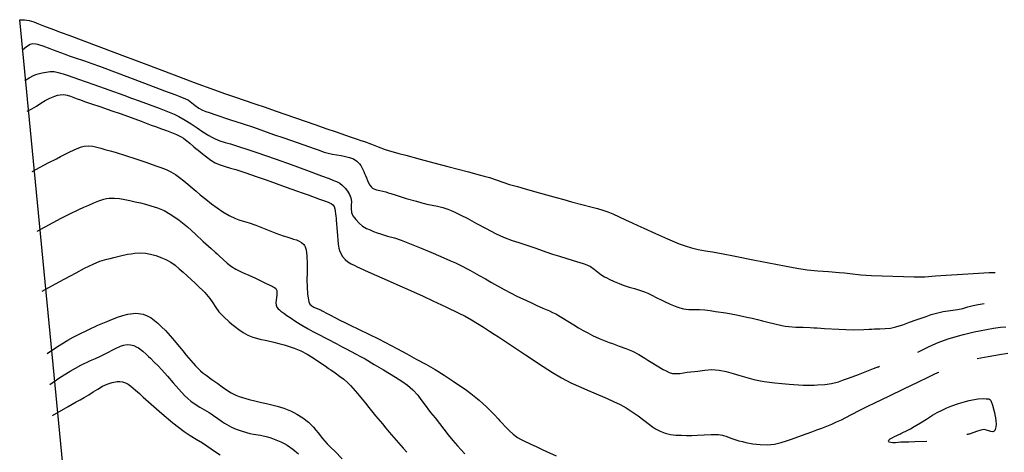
# Model space of a CAD drawing. Header units: inches. Extents: x -6914 to -422, y -5269 to -5.
# Tile 3 of 8: x -6914 to -4443, y -1090 to -5. Entities that reach past the tile are written whole.
import ezdxf

# ---------------------------------------------------------------- set-up
doc = ezdxf.new("R2010")
doc.units = ezdxf.units.IN
doc.header["$LTSCALE"] = 30
doc.header["$MEASUREMENT"] = 0
doc.layers.add('Niveaux', color=43, linetype='CONTINUOUS')

msp = doc.modelspace()

# ---------------------------------------------------------------- linework, layer by layer
at = {"layer": 'Niveaux'}
msp.add_line((-6403, -5268.8), (-6914, -4.8), dxfattribs=at)
msp.add_lwpolyline([(-6914, -4.8), (-6902, -5.4), (-6890.3, -7), (-6878.9, -10.1), (-6872.6, -12.4), (-6866.4, -14.9), (-6853.9, -19.8), (-6828.8, -29.5), (-6809.9, -36.6), (-6790.9, -43.7), (-6753.1, -57.9), (-6677.4, -86.4), (-6601.8, -115), (-6563.9, -129.2), (-6526.1, -143.3), (-6475.8, -162.3), (-6425.4, -180.8), (-6400, -189.7), (-6374.6, -198.4), (-6323.6, -215.7), (-6298.2, -224.5), (-6272.8, -233.4), (-6221.9, -251.2), (-6171.1, -268.9), (-6145.7, -277.7), (-6120.2, -286.5), (-6084.6, -298.5), (-6066.8, -304.6), (-6057.9, -307.6), (-6049, -310.7), (-6031.6, -317.5), (-6023, -320.9), (-6014.3, -324.2), (-5997.2, -330.2), (-5979.8, -335.5), (-5971, -337.9), (-5962.2, -340.3), (-5944.7, -345.1), (-5909.5, -354.5), (-5874.4, -363.8), (-5839.3, -373.2), (-5787.4, -386.9), (-5761.4, -393.9), (-5748.4, -397.4), (-5735.3, -400.9), (-5718.3, -406.4), (-5701.6, -412.6), (-5684.7, -418.2), (-5674.9, -420.9), (-5665.2, -423.7), (-5645.7, -429.2), (-5606.8, -440.1), (-5568, -450.9), (-5548.6, -456.3), (-5529.1, -461.6), (-5503.2, -468.4), (-5477.1, -475.1), (-5464, -478.7), (-5451.1, -482.7), (-5438.4, -487), (-5425.8, -491.9), (-5409.6, -499.3), (-5393.7, -507.3), (-5377.5, -514.9), (-5362.6, -521.4), (-5347.8, -528.1), (-5318.3, -541.6), (-5288.8, -554.9), (-5258.9, -567.1), (-5243.8, -572.6), (-5228.5, -577.5), (-5211.1, -581.6), (-5193.3, -584.5), (-5175.5, -587.4), (-5162.3, -589.9), (-5149.1, -592.5), (-5122.6, -597.7), (-5069.7, -608.1), (-5016.8, -618.5), (-4990.5, -623.5), (-4977.3, -626), (-4964.2, -628.4), (-4937.7, -632.4), (-4910.9, -635.1), (-4897.5, -636.1), (-4884.1, -637), (-4857.3, -639), (-4843.9, -640.4), (-4830.5, -642.1), (-4803.7, -645), (-4776.8, -646.6), (-4750, -647.7), (-4723.1, -648.5), (-4696.3, -649.1), (-4669.3, -649.9), (-4655.8, -650), (-4642.4, -649.8), (-4615.6, -647.9), (-4588.9, -645.7), (-4575.4, -644.9), (-4561.9, -644.2), (-4548.4, -643.4), (-4534.9, -642.7), (-4508, -641), (-4494.6, -640.2), (-4481.1, -639.5), (-4466.6, -639), (-4466.6, -639)], dxfattribs=at)
for points, elevation in [([(-6907.7, -81), (-6901, -75.2), (-6894.4, -70.2), (-6887.6, -66.4), (-6880.7, -64.5), (-6873.6, -65.1), (-6869.1, -66.3), (-6864.7, -67.6), (-6855.9, -70.4), (-6838.5, -76.7), (-6829.6, -80.2), (-6820.7, -83.8), (-6802.8, -90.8), (-6790.1, -95.1), (-6777.2, -99.3), (-6751.7, -107.9), (-6732.9, -114.9), (-6713.9, -121.8), (-6676.1, -135.8), (-6638.3, -149.9), (-6600.6, -164.2), (-6550.3, -183.1), (-6525.1, -192.5), (-6512.5, -197.3), (-6506.2, -199.8), (-6499.9, -202.2), (-6490.5, -207.1), (-6481.8, -213.5), (-6473.5, -220.4), (-6464.9, -226.8), (-6455.4, -231.7), (-6447, -234.8), (-6438.5, -237.9), (-6421.5, -243.8), (-6387.4, -254.9), (-6353.2, -265.9), (-6327.7, -274.6), (-6302.3, -283.5), (-6276.9, -292.6), (-6251.5, -301.6), (-6200.7, -319.2), (-6175.4, -328.1), (-6162.7, -332.5), (-6156.4, -334.8), (-6150, -337), (-6139.9, -340), (-6129.2, -342.2), (-6118.1, -343.9), (-6107.1, -345.7), (-6096.3, -347.7), (-6086.1, -350.4), (-6076.7, -354.2), (-6068.3, -359.4), (-6061.4, -366.4), (-6058.3, -370.8), (-6055.6, -375.5), (-6050.8, -385.5), (-6048.5, -390.5), (-6046.1, -395.5), (-6043.4, -401.7), (-6040.9, -408.2), (-6038.4, -414.6), (-6035.3, -420.4), (-6031.3, -425.1), (-6028.5, -427.2), (-6025.3, -428.9), (-6018.3, -431.4), (-6010.7, -433.2), (-6002.9, -434.8), (-5995.4, -436.8), (-5989, -438.9), (-5982.5, -440.9), (-5969.7, -445.2), (-5956.8, -449.3), (-5943.9, -453.3), (-5918, -460.6), (-5905, -464.1), (-5898.5, -465.8), (-5892, -467.5), (-5878.8, -470.5), (-5865.5, -473.1), (-5852.4, -475.9), (-5839.7, -479.9), (-5831.5, -483.3), (-5823.4, -487), (-5807.4, -495), (-5791.5, -503.2), (-5779.5, -509.5), (-5767.6, -515.9), (-5743.8, -528.7), (-5719.8, -541.1), (-5707.7, -546.9), (-5695.4, -552.3), (-5678.5, -558.5), (-5661.4, -563.9), (-5644.3, -569.4), (-5631.7, -574), (-5619, -578.5), (-5593.7, -587.5), (-5576.7, -593.1), (-5559.7, -598.4), (-5525.5, -608.8), (-5508.3, -614.2), (-5499.8, -616.9), (-5491.2, -619.8), (-5481.6, -624.4), (-5472.7, -630.5), (-5464.3, -637.4), (-5455.8, -644.1), (-5446.7, -649.8), (-5440.7, -652.8), (-5434.6, -655.8), (-5422.4, -661.6), (-5410, -667.1), (-5403.8, -669.6), (-5397.5, -672.1), (-5384.6, -676.2), (-5371.6, -679.7), (-5358.6, -683.3), (-5345.9, -687.8), (-5337.8, -691.3), (-5329.8, -695.2), (-5313.8, -703.3), (-5305.8, -707.3), (-5297.8, -711.1), (-5281.7, -718.4), (-5265.4, -725.3), (-5257.1, -728.1), (-5248.5, -730.5), (-5235.1, -732.3), (-5221.7, -732.5), (-5208.3, -732.3), (-5194.9, -733.1), (-5181.6, -734.9), (-5168.4, -736.7), (-5141.9, -740.8), (-5128.6, -743.2), (-5115.4, -745.6), (-5089.1, -751), (-5076, -754), (-5062.9, -757.3), (-5049.8, -760.6), (-5036.7, -763.8), (-5019.2, -768), (-5001.6, -771.9), (-4992.8, -773.5), (-4983.9, -774.8), (-4966.2, -776.3), (-4948.3, -776.8), (-4930.4, -777.4), (-4921.4, -777.9), (-4912.5, -778.4), (-4894.6, -779.6), (-4858.7, -781.7), (-4840.8, -782.5), (-4822.9, -782.8), (-4796, -782.3), (-4782.6, -781.6), (-4775.9, -781.3), (-4769.1, -780.9), (-4755.7, -780.5), (-4742.4, -779.9), (-4729, -778.6), (-4715.6, -776), (-4706.7, -773.4), (-4698.2, -770.5), (-4681.4, -764.2), (-4664.7, -758), (-4652, -753.6), (-4639.3, -749.3), (-4626.6, -745), (-4613.8, -740.9), (-4596.3, -737.1), (-4578.4, -735), (-4560.6, -732.3), (-4547.6, -729.2), (-4534.6, -725.7), (-4521.6, -722.3), (-4508.5, -719.3), (-4493.5, -717.4), (-4493.5, -717.4)], 12), ([(-6901.5, -157.6), (-6890.6, -150.5), (-6879.4, -144.9), (-6873.5, -142.7), (-6867.3, -140.9), (-6857.4, -138.3), (-6847.4, -136.2), (-6837.4, -135), (-6827.4, -135), (-6817.7, -136.9), (-6811.3, -138.8), (-6804.8, -140.9), (-6792, -145), (-6766.5, -153.7), (-6747.4, -160.3), (-6728.3, -167), (-6690.3, -180.6), (-6652.3, -194.4), (-6633.3, -201.4), (-6614.4, -208.5), (-6589.1, -217.7), (-6563.8, -226.8), (-6538.8, -236.6), (-6526.5, -241.9), (-6514.4, -247.7), (-6498.9, -256.5), (-6483.9, -266.3), (-6476.5, -271.3), (-6468.9, -276.1), (-6454.1, -285.8), (-6439.3, -295.5), (-6431.7, -299.9), (-6423.9, -303.9), (-6411.4, -308.8), (-6398.5, -312.9), (-6385.4, -316.5), (-6372.4, -320.4), (-6359.6, -324.6), (-6346.8, -328.8), (-6321.3, -337.3), (-6270.4, -354.9), (-6232.4, -368.5), (-6194.5, -382.4), (-6156.7, -396.5), (-6137.8, -403.6), (-6128.4, -407.1), (-6123.7, -408.9), (-6118.9, -410.6), (-6110.8, -414.8), (-6103.8, -420.6), (-6097.5, -427.5), (-6091.7, -435.3), (-6088.9, -439.4), (-6086.3, -443.5), (-6082.8, -452), (-6081.8, -461), (-6082.2, -470.3), (-6082.5, -479.6), (-6081.4, -488.5), (-6077.7, -496.7), (-6074.1, -501.7), (-6070.3, -506.5), (-6062.3, -515.2), (-6053.4, -522.7), (-6043.5, -528.5), (-6034.9, -532.4), (-6026.1, -536.1), (-6017.3, -539.5), (-6008.3, -542.6), (-5990.9, -547.7), (-5973.6, -552.4), (-5956.6, -558), (-5944.1, -562.9), (-5931.7, -567.8), (-5906.8, -578.1), (-5882.1, -588.6), (-5857.4, -599.3), (-5832.7, -609.9), (-5820.4, -615.3), (-5808.3, -621.1), (-5784.6, -633.6), (-5761.1, -646.8), (-5745.4, -655.5), (-5729.7, -664.3), (-5698.3, -681.6), (-5682.4, -690.1), (-5666.5, -698.3), (-5642.1, -709.9), (-5629.9, -715.6), (-5617.6, -721.2), (-5601.2, -728.4), (-5584.8, -735.5), (-5576.7, -739.3), (-5568.7, -743.3), (-5553.3, -752.2), (-5538.3, -761.6), (-5523.2, -770.9), (-5511.7, -777.7), (-5500.2, -784.5), (-5488.5, -791), (-5476.7, -797.1), (-5460.2, -804.5), (-5443.4, -811.2), (-5435, -814.5), (-5426.5, -817.8), (-5409.6, -823.9), (-5392.6, -829.8), (-5384.3, -833), (-5376.1, -836.6), (-5360.4, -845.1), (-5345.1, -854.5), (-5337.5, -859.3), (-5329.8, -863.9), (-5314.5, -873.1), (-5299, -882.3), (-5291.4, -886.4), (-5283.9, -890.1), (-5275.8, -892.4), (-5267.1, -893.1), (-5257.9, -892.5), (-5248.5, -891.2), (-5239.1, -889.7), (-5229.9, -888.7), (-5221.1, -887.8), (-5212.3, -886.6), (-5194.6, -884.1), (-5176.8, -883), (-5167.8, -883.5), (-5158.9, -884.6), (-5141.3, -888), (-5124, -892.4), (-5115.3, -894.8), (-5106.7, -897.5), (-5089.6, -903.1), (-5072.2, -907.8), (-5059.1, -910.4), (-5045.9, -912.7), (-5019.3, -916.3), (-5001.4, -918.2), (-4983.5, -919.8), (-4947.7, -921.7), (-4929.7, -921.8), (-4920.7, -921.7), (-4911.7, -921.4), (-4894, -920.3), (-4876.6, -917.9), (-4859.6, -913.4), (-4847, -908.9), (-4834.3, -904.2), (-4809.2, -894.8), (-4784, -885.1), (-4771.4, -880.3), (-4765.1, -878), (-4762, -876.8), (-4760.4, -876.2), (-4758.8, -875.6), (-4756.1, -874.7), (-4756.1, -874.7)], 24), ([(-6895, -234.4), (-6883.3, -228.5), (-6872.1, -221.7), (-6861.1, -214.6), (-6850, -207.6), (-6838.4, -201.4), (-6826.1, -196.3), (-6819.5, -194.4), (-6812.7, -193), (-6803.5, -192.6), (-6794.8, -193.9), (-6786.4, -196.4), (-6778.2, -199.7), (-6770, -203.1), (-6761.7, -206.2), (-6755.3, -208.4), (-6748.9, -210.5), (-6736.1, -214.8), (-6710.6, -223.5), (-6685, -232.3), (-6659.6, -241.3), (-6609, -259.8), (-6583.7, -269.2), (-6571.1, -273.9), (-6564.8, -276.3), (-6558.5, -278.6), (-6545.8, -283.2), (-6533.1, -287.7), (-6520.6, -292.7), (-6508.7, -298.7), (-6503.1, -302.3), (-6497.6, -306.2), (-6487.1, -314.6), (-6476.8, -323.5), (-6471.6, -327.9), (-6466.3, -332.1), (-6455.8, -340.5), (-6445.3, -349.1), (-6434.6, -357.1), (-6423.3, -364), (-6417.3, -366.9), (-6411.1, -369.3), (-6398.2, -373.4), (-6385, -377), (-6372, -380.8), (-6359.3, -385.1), (-6346.5, -389.4), (-6321, -398), (-6295.6, -406.7), (-6270.2, -415.7), (-6245, -425.1), (-6219.7, -434.5), (-6205.2, -439.7), (-6190.5, -444.7), (-6161.3, -454.8), (-6146.8, -460.1), (-6139.7, -463), (-6136.2, -464.4), (-6132.7, -465.9), (-6128.3, -469), (-6125.2, -473.6), (-6123.3, -479.3), (-6122.1, -485.6), (-6121.3, -492), (-6120.6, -498.1), (-6120.1, -502.9), (-6119.6, -507.8), (-6118.9, -517.4), (-6118.3, -527), (-6117.5, -536.6), (-6116.6, -547.1), (-6116, -557.4), (-6115, -567.8), (-6112.9, -578.4), (-6111.3, -583.9), (-6109.2, -589.6), (-6104.2, -599), (-6097.7, -606.5), (-6090.2, -612.6), (-6081.9, -617.7), (-6073.3, -622), (-6067.1, -624.8), (-6061, -627.6), (-6048.7, -633.1), (-6024.1, -644.1), (-5999.4, -654.9), (-5974.8, -665.7), (-5925.8, -687.6), (-5901.4, -698.8), (-5877.1, -710.3), (-5844.6, -725.5), (-5812.1, -741), (-5796.1, -749.1), (-5780.4, -757.6), (-5765, -766.9), (-5749.9, -776.7), (-5734.8, -786.6), (-5723.5, -793.8), (-5712.2, -801.1), (-5689.7, -816), (-5645, -845.9), (-5600.1, -875.4), (-5577.4, -889.8), (-5554.4, -903.6), (-5530.7, -916.2), (-5506.1, -927.4), (-5489.6, -934.5), (-5473.1, -941.5), (-5440.2, -955.6), (-5423.8, -962.9), (-5407.6, -970.4), (-5391.8, -979.1), (-5376.8, -989.1), (-5369.4, -994.3), (-5361.9, -999.3), (-5347.5, -1010), (-5333.3, -1021.1), (-5326.1, -1026.5), (-5318.7, -1031.5), (-5306.9, -1037.8), (-5294.2, -1042.5), (-5280.9, -1045.6), (-5267.2, -1047.2), (-5253.7, -1047.8), (-5240.4, -1048), (-5227.3, -1047.9), (-5214.1, -1047.8), (-5196.3, -1047), (-5178.6, -1046), (-5169.7, -1045.8), (-5160.8, -1046), (-5150.2, -1047.7), (-5139.8, -1050.8), (-5129.6, -1054.6), (-5119.4, -1058.4), (-5109.1, -1061.4), (-5100.3, -1063.5), (-5091.6, -1065.5), (-5074, -1069), (-5065.1, -1070.3), (-5056.1, -1071.3), (-5038.1, -1071.7), (-5020.3, -1069.8), (-5003, -1065.6), (-4990.1, -1061.5), (-4977.3, -1057.3), (-4951.8, -1048.4), (-4926.6, -1039.1), (-4914, -1034.3), (-4901.5, -1029.5), (-4876.4, -1019.6), (-4864, -1014.3), (-4851.8, -1008.7), (-4828, -996.3), (-4804.2, -983.7), (-4786, -975), (-4767.8, -966.2), (-4731.5, -948.7), (-4695.2, -931.1), (-4658.8, -913.6), (-4634.5, -901.8), (-4622.3, -895.9), (-4616.2, -893), (-4613.1, -891.6), (-4611.6, -890.8), (-4610.1, -890.1), (-4607.6, -889.5), (-4607.6, -889.5)], 36), ([(-6882.6, -386), (-6842.4, -364), (-6822, -353.6), (-6811.8, -348.5), (-6801.6, -343.3), (-6789.6, -337.2), (-6777.7, -331.3), (-6765.2, -326.2), (-6758.7, -324.1), (-6751.9, -322.5), (-6741.2, -321.6), (-6730.7, -322.5), (-6720.5, -324.6), (-6710.3, -327.4), (-6700.2, -330.3), (-6693.7, -332.1), (-6687.1, -333.9), (-6674.1, -337.6), (-6648.3, -345.4), (-6622.9, -354), (-6597.5, -362.6), (-6572.1, -371.5), (-6559.5, -376.1), (-6553.1, -378.5), (-6546.8, -380.9), (-6534.8, -386.4), (-6523.4, -393.3), (-6512.6, -401), (-6502.1, -409.3), (-6496.9, -413.5), (-6491.8, -417.9), (-6481.5, -426.6), (-6471.3, -435.4), (-6460.9, -444), (-6447.1, -455.3), (-6433.1, -466.5), (-6418.8, -477.3), (-6404, -487.3), (-6388.6, -496.2), (-6372.4, -503.6), (-6364, -506.7), (-6355.4, -509.5), (-6338.3, -514.9), (-6321.3, -520.7), (-6308.8, -525.6), (-6296.2, -530.7), (-6283.7, -535.7), (-6271.1, -540.6), (-6252.6, -547), (-6243.3, -550), (-6238.6, -551.5), (-6234, -553.1), (-6227, -555.3), (-6219.8, -557.5), (-6212.9, -560.2), (-6206.6, -563.8), (-6201.4, -568.7), (-6199.2, -571.7), (-6197.5, -575), (-6195.2, -582.1), (-6194, -589.8), (-6193.5, -597.5), (-6193.2, -605.2), (-6193, -609.6), (-6192.9, -614.1), (-6192.8, -622.9), (-6193, -640.3), (-6193.3, -657.6), (-6192.9, -675.3), (-6191.4, -693.6), (-6190, -703), (-6189.2, -707.8), (-6188.1, -712.7), (-6185.6, -718.5), (-6181.3, -722.8), (-6175.9, -726), (-6169.8, -728.6), (-6163.6, -731), (-6157.9, -733.6), (-6154.9, -735.2), (-6152, -736.8), (-6146.1, -740.1), (-6134.4, -746.6), (-6110.5, -759), (-6098.3, -764.8), (-6086.2, -770.6), (-6061.8, -782.1), (-6037.5, -793.7), (-6013.4, -805.7), (-5965.9, -830.8), (-5942.4, -843.7), (-5918.9, -856.7), (-5895.1, -869.6), (-5883.3, -876.2), (-5871.6, -882.9), (-5848.8, -897), (-5826.3, -911.7), (-5815.1, -919.2), (-5804.1, -926.8), (-5793.1, -934.6), (-5782.3, -942.6), (-5761.4, -959.3), (-5741.5, -977.4), (-5732, -987), (-5722.8, -996.8), (-5713.6, -1006.7), (-5708.9, -1011.6), (-5704.2, -1016.5), (-5694.9, -1026.3), (-5685.5, -1036.1), (-5675.6, -1045.2), (-5664.9, -1053), (-5657.2, -1057.5), (-5649.3, -1061.6), (-5633, -1069.4), (-5616.6, -1076.8), (-5604.4, -1082.5), (-5592.2, -1088.1), (-5567.8, -1099.4)], 60), ([(-6870, -535.9), (-6830.2, -513.6), (-6810, -502.9), (-6789.7, -492.5), (-6765.4, -480.9), (-6753.1, -475.4), (-6740.7, -470), (-6728.3, -464.5), (-6715.8, -459.4), (-6702.9, -455.2), (-6696.3, -453.7), (-6689.4, -452.7), (-6676.1, -452.3), (-6663.2, -453.7), (-6650.4, -456.2), (-6637.6, -458.9), (-6630.9, -460.2), (-6624.3, -461.6), (-6611.1, -464.6), (-6598, -467.8), (-6585, -471.5), (-6568.1, -477.1), (-6551.7, -484), (-6536.3, -492.6), (-6525.1, -500), (-6514.1, -507.8), (-6493.2, -525), (-6473.2, -543.1), (-6453.2, -561.1), (-6433.2, -579.1), (-6423.2, -588.1), (-6418.2, -592.6), (-6413.2, -597.2), (-6403.2, -606.3), (-6393.2, -615.4), (-6382.7, -623.8), (-6371.4, -631), (-6363.4, -635), (-6355.3, -638.9), (-6338.8, -646.2), (-6322.4, -653.6), (-6310.4, -659.2), (-6298.5, -664.8), (-6286.6, -670.6), (-6280.7, -673.5), (-6277.7, -675), (-6274.8, -676.5), (-6271, -679.7), (-6269.1, -684.2), (-6268.5, -689.7), (-6268.8, -695.8), (-6269.6, -702.3), (-6270.5, -708.9), (-6271, -715.3), (-6270.7, -721.3), (-6269.1, -726.4), (-6265.8, -730.4), (-6262.2, -733.3), (-6258.5, -736.1), (-6251, -741.6), (-6243.4, -747), (-6235.6, -752.1), (-6220.7, -762), (-6205.8, -771.8), (-6190.3, -780.8), (-6178.4, -787.2), (-6166.5, -793.4), (-6142.5, -805.9), (-6118.6, -818.3), (-6106.7, -824.6), (-6094.8, -830.8), (-6071, -843.4), (-6059.2, -849.7), (-6047.4, -856.2), (-6024.3, -869.8), (-6012.8, -876.8), (-6001.4, -883.7), (-5986, -892.9), (-5970.6, -902.2), (-5955.5, -911.9), (-5941, -922.4), (-5927.5, -934.1), (-5915.3, -947.3), (-5907, -958), (-5898.9, -968.8), (-5882.8, -990.2), (-5871.7, -1004.3), (-5860.7, -1018.5), (-5838.5, -1046.8), (-5827.1, -1060.7), (-5815.6, -1074.4), (-5797.3, -1094.4)], 84), ([(-6857.8, -685.7), (-6815.2, -662.7), (-6772.6, -639.8), (-6751.1, -628.7), (-6740.3, -623.2), (-6729.4, -617.9), (-6712.8, -611.2), (-6695.6, -606.1), (-6686.9, -603.8), (-6678.1, -601.4), (-6660.8, -597), (-6643.4, -593.4), (-6634.5, -592), (-6625.4, -590.9), (-6612, -590.2), (-6598.7, -591.1), (-6585.6, -593.4), (-6572.6, -596.8), (-6566, -599), (-6559.5, -601.3), (-6546.9, -606.7), (-6535.1, -613.2), (-6524.2, -621.2), (-6514, -629.9), (-6503.9, -638.8), (-6484, -656.9), (-6474.1, -666.1), (-6464.3, -675.3), (-6454.6, -684.6), (-6449.8, -689.3), (-6445.1, -694.1), (-6436.5, -704.3), (-6429.2, -715.6), (-6422, -727), (-6413.9, -737.8), (-6407.8, -744.5), (-6401.6, -750.9), (-6388.4, -763), (-6381.5, -768.7), (-6374.6, -774.3), (-6364, -782.5), (-6352.9, -790.1), (-6341.3, -796.7), (-6328.9, -801.6), (-6320.1, -804.1), (-6311.4, -806.2), (-6293.8, -810), (-6276.3, -814.2), (-6263.5, -817.6), (-6250.7, -821.1), (-6238, -824.9), (-6225.5, -829), (-6208.8, -835.8), (-6192.9, -844.1), (-6177.5, -853.5), (-6166.3, -860.8), (-6155.2, -868.4), (-6144.2, -876), (-6138.7, -879.9), (-6133.2, -883.8), (-6122.1, -891.4), (-6111.1, -899), (-6100.4, -907.1), (-6090.4, -916), (-6084.2, -922.5), (-6078.2, -929.2), (-6066.5, -942.9), (-6055, -956.9), (-6046.4, -967.3), (-6037.9, -977.7), (-6020.9, -998.6), (-6003.9, -1019.4), (-5995.4, -1029.7), (-5986.7, -1040), (-5969.2, -1060.3), (-5951.4, -1080.4), (-5942.5, -1090.5)], 108), ([(-6844.9, -842.2), (-6819.4, -825.3), (-6793.4, -809.3), (-6780.1, -801.7), (-6766.7, -794.5), (-6742.5, -782.8), (-6718, -771.8), (-6705.6, -766.5), (-6693.2, -761.3), (-6680.8, -756.4), (-6674.5, -753.9), (-6668.2, -751.5), (-6655.5, -747.1), (-6642.7, -743.7), (-6629.4, -741.8), (-6622.6, -741.5), (-6615.5, -741.8), (-6604.4, -743.8), (-6594, -747.6), (-6584.5, -753), (-6575.6, -759.5), (-6567.5, -766.7), (-6562.7, -771.3), (-6557.9, -775.9), (-6548.5, -785.2), (-6530.4, -804.8), (-6521.8, -815.2), (-6513.4, -825.7), (-6504.9, -836.2), (-6496.3, -846.5), (-6484.7, -860.1), (-6472.7, -873.4), (-6460, -885.9), (-6453.2, -891.7), (-6446.2, -897.3), (-6431.5, -907.8), (-6424.1, -912.9), (-6416.7, -918), (-6405.8, -925.8), (-6394.7, -933.6), (-6383.4, -940.9), (-6371.6, -947.1), (-6363.5, -950.4), (-6355.2, -953.3), (-6338, -958.1), (-6320.7, -962.4), (-6307.6, -965.5), (-6294.5, -968.4), (-6281.4, -971.2), (-6268.2, -974.4), (-6251, -979.8), (-6234.4, -986.5), (-6226.3, -990.3), (-6218.5, -994.5), (-6203.6, -1004), (-6189.6, -1015.2), (-6176.8, -1027.8), (-6170.9, -1034.6), (-6165.2, -1041.6), (-6154.1, -1055.6), (-6142.4, -1068.9), (-6133, -1078.4), (-6123.5, -1088), (-6104.6, -1107.2)], 132), ([(-4660.6, -838.8), (-4635.2, -826.3), (-4622.3, -820.6), (-4609.3, -815.2), (-4584.1, -805.9), (-4558.4, -798.1), (-4545.4, -794.6), (-4532.3, -791.5), (-4519.1, -788.5), (-4505.9, -785.7), (-4488.2, -782.2), (-4470.4, -779), (-4452.8, -776.7), (-4439.6, -775.6)], 24), ([(-6838.4, -920.2), (-6813.1, -903.1), (-6787.3, -886.8), (-6774, -879.1), (-6760.6, -871.9), (-6736.2, -860.4), (-6723.8, -854.9), (-6711.6, -849.4), (-6694.9, -841.1), (-6678.3, -832.5), (-6669.9, -828.3), (-6665.7, -826.3), (-6661.4, -824.3), (-6653.2, -821.5), (-6644.5, -820.2), (-6635.9, -820.7), (-6627.7, -822.8), (-6621.8, -825.5), (-6616.1, -828.7), (-6605.4, -836.4), (-6595.7, -845.2), (-6590.9, -849.9), (-6586.1, -854.6), (-6576.4, -864.1), (-6566.9, -873.7), (-6557.5, -883.5), (-6543.1, -899.6), (-6529.1, -916), (-6514.9, -932.3), (-6500.1, -947.8), (-6492.4, -955.1), (-6484.3, -962), (-6473.5, -969.9), (-6462.1, -976.8), (-6450.3, -983.5), (-6438.8, -990.5), (-6433.2, -994.3), (-6427.6, -998.1), (-6416.5, -1005.9), (-6405.4, -1013.6), (-6399.8, -1017.4), (-6394.2, -1021), (-6382.6, -1027.2), (-6370.5, -1032.4), (-6357.9, -1036.7), (-6345.1, -1040.7), (-6336.3, -1042.9), (-6327.5, -1044.7), (-6309.8, -1047.8), (-6292.3, -1051.6), (-6283.7, -1054.2), (-6275.1, -1057.1), (-6258.4, -1064), (-6250.4, -1068), (-6242.7, -1072.5), (-6228.2, -1082.6), (-6214.7, -1094.3)], 144), ([(-4511.7, -855), (-4483.7, -849.8), (-4469.6, -847.4), (-4455.5, -844.9), (-4434.6, -841.6)], 36), ([(-6831.9, -998.3), (-6792.3, -975.2), (-6772.3, -964.2), (-6762.3, -958.7), (-6752.2, -953.2), (-6740.8, -946.4), (-6729.4, -939.1), (-6717.8, -931.8), (-6706.1, -924.9), (-6694.1, -919.2), (-6681.8, -915), (-6669.1, -913.1), (-6662.6, -913.1), (-6656, -913.9), (-6648.4, -916.1), (-6641.6, -919.7), (-6635.2, -924.2), (-6629.2, -929.3), (-6623.4, -934.5), (-6618.5, -938.9), (-6613.6, -943.3), (-6603.8, -952.2), (-6584.1, -969.7), (-6570.6, -981.4), (-6557.1, -993.2), (-6529.7, -1016.3), (-6515.7, -1027.4), (-6501.4, -1038), (-6486.4, -1047.9), (-6470.9, -1057.2), (-6455.6, -1066.7), (-6444.4, -1074.1), (-6433.4, -1081.8), (-6422.4, -1089.5), (-6411.2, -1097)], 156), ([(-4638, -1063.1), (-4667.7, -1064.4), (-4682.5, -1064.7), (-4689.9, -1064.8), (-4693.6, -1064.9), (-4697.3, -1065), (-4703.1, -1065.3), (-4709.6, -1065.9), (-4716.3, -1066.4), (-4722.7, -1066.6), (-4728.1, -1066.2), (-4732, -1065), (-4733.2, -1064), (-4733.8, -1062.7), (-4732.8, -1059.7), (-4729.5, -1056.8), (-4724.5, -1054), (-4718.7, -1051.2), (-4712.9, -1048.5), (-4707.7, -1046.1), (-4705.3, -1044.8), (-4702.8, -1043.6), (-4698, -1041.1), (-4688.3, -1036.3), (-4678.6, -1031.3), (-4669.1, -1026.1), (-4653.7, -1016.8), (-4638.7, -1006.9), (-4623.4, -997.4), (-4611.6, -990.9), (-4599.6, -984.8), (-4587.4, -979.1), (-4574.9, -973.7), (-4558, -967.6), (-4540.7, -962.8), (-4531.8, -960.7), (-4522.8, -958.6), (-4509.1, -956.4), (-4495.5, -955.7), (-4488.7, -955.9), (-4485.3, -956.2), (-4483.6, -956.3), (-4481.9, -956.5), (-4479.3, -957.8), (-4477.1, -960.3), (-4477.1, -960.3)], 48), ([(-4477.1, -960.3), (-4472.6, -972.3), (-4469.5, -984.4), (-4468.1, -990.6), (-4466.8, -996.8), (-4465.5, -1004), (-4464.4, -1011.8), (-4463.9, -1019.6), (-4464.3, -1026.8), (-4465.8, -1033), (-4467.1, -1035.4), (-4468.7, -1037.4), (-4472.2, -1038.7), (-4476.9, -1038.2), (-4482.4, -1036.6), (-4488.1, -1034.8), (-4493.8, -1033.5), (-4498.9, -1033.8), (-4501.8, -1034.6), (-4504.8, -1035.5), (-4510.7, -1037.6), (-4522.5, -1042), (-4528.6, -1043.9), (-4531.6, -1044.7), (-4533.1, -1045.1), (-4534.6, -1045.4), (-4537.4, -1045.8), (-4537.4, -1045.8)], 48)]:
    msp.add_lwpolyline(points, dxfattribs=dict(at, elevation=elevation))

doc.saveas('drawing.dxf')
